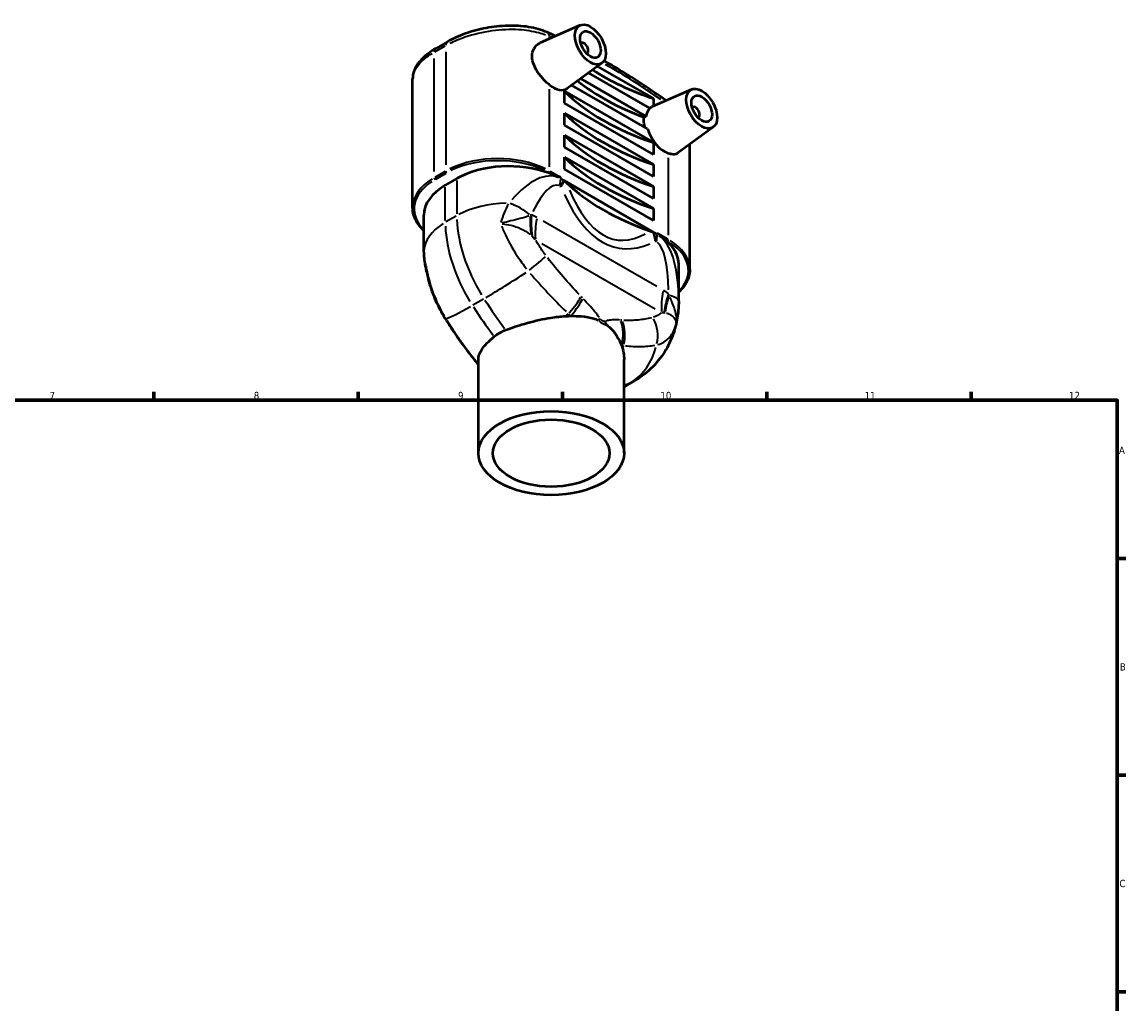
# Model space of a CAD drawing. Header units: millimetres. Extents: x 0 to 890, y 0 to 829.
# Tile 5 of 5: x 445 to 824, y 367 to 704. Entities that reach past the tile are written whole.
import ezdxf

# ---------------------------------------------------------------- set-up
doc = ezdxf.new("R2010")
doc.units = ezdxf.units.MM
for name, color, linetype, lineweight in [('Border (ISO)', 7, 'Continuous', 70), ('Visible (ISO)', 7, 'Continuous', 50), ('Visible Narrow (ISO)', 7, 'Continuous', 35)]:
    doc.layers.add(name, color=color, linetype=linetype, lineweight=lineweight)
doc.styles.add('Note Text (ISO)', font='tahoma.ttf')

# ---------------------------------------------------------------- blocks, each defined once
blk = doc.blocks.new('Borders Default Border')
at = {"layer": 'Border (ISO)'}
for p, q in [((490.58, 574), (490.58, 576.9)), ((560.67, 574), (560.67, 576.9)), ((630.75, 574), (630.75, 576.9)), ((700.83, 574), (700.83, 576.9)), ((770.92, 574), (770.92, 576.9)), ((821, 519.75), (823.9, 519.75)), ((821, 445.5), (823.9, 445.5)), ((821, 371.25), (823.9, 371.25))]:
    blk.add_line(p, q, dxfattribs=at)
at = {"layer": 'Border (ISO)', "flags": 128}
blk.add_lwpolyline([(20, 20), (20, 574), (821, 574), (821, 20), (20, 20)], dxfattribs=at)
at = {"layer": 'Border (ISO)', "color": 232, "true_color": 0xca0064, "char_height": 2.5, "attachment_point": 7, "style": 'Note Text (ISO)'}
for s, insert in [('7', (454.77, 574.4)), ('8', (524.81, 574.34)), ('9', (594.88, 574.35)), ('10', (664.29, 574.35)), ('11', (734.37, 574.4)), ('12', (804.46, 574.4)), ('A', (821.59, 555.62)), ('B', (821.89, 481.37)), ('C', (821.73, 407.08))]:
    blk.add_mtext(s, dxfattribs=dict(at, insert=insert))

msp = doc.modelspace()

# ---------------------------------------------------------------- linework, layer by layer
at = {"layer": 'Visible (ISO)'}
for p, q in [((636.78, 702.57), (623.051, 696.513)), ((591.226, 696.886), (587.266, 694.606)), ((637.163, 696.46), (636.988, 696.36)), ((639.159, 692.994), (638.985, 692.894)), ((644.251, 689.596), (632.356, 680.933)), ((660.675, 674.104), (639.624, 686.226)), ((642.708, 688.473), (661.92, 677.41)), ((579.303, 640.045), (579.303, 684.164)), ((659.863, 667.03), (633.842, 682.015)), ((636.926, 684.261), (659.384, 671.328)), ((631.373, 675.894), (631.373, 679.917)), ((631.373, 679.917), (661.92, 662.326)), ((674.963, 680.581), (661.383, 674.59)), ((661.92, 658.304), (631.373, 675.894)), ((661.92, 677.41), (661.92, 674.827)), ((675.347, 674.472), (675.172, 674.371)), ((631.373, 668.353), (631.373, 672.375)), ((631.373, 672.375), (661.92, 654.784)), ((677.343, 671.005), (677.168, 670.905)), ((661.92, 650.762), (631.373, 668.353)), ((682.434, 667.607), (670.206, 658.701)), ((631.373, 660.811), (631.373, 664.833)), ((631.373, 664.833), (661.92, 647.242)), ((661.92, 643.22), (631.373, 660.811)), ((661.92, 662.326), (661.92, 658.304)), ((674.392, 618.871), (674.392, 661.75)), ((631.373, 653.269), (631.373, 657.291)), ((631.373, 657.291), (661.92, 639.7)), ((661.92, 635.678), (631.373, 653.269)), ((661.92, 654.784), (661.92, 650.762)), ((594.462, 649.979), (590.502, 647.699)), ((662.061, 631.574), (631.232, 649.328)), ((661.92, 647.242), (661.92, 643.22)), ((583.121, 624.741), (583.121, 637.438)), ((661.92, 639.7), (661.92, 635.678)), ((670.573, 607.965), (670.573, 620.661)), ((601.847, 555.879), (601.847, 587.933)), ((651.847, 555.879), (651.847, 587.933)), ((655.515, 580.752), (651.847, 578.64))]:
    msp.add_line(p, q, dxfattribs=at)
for centre, major_axis, ratio in [((640.282, 695.949), (-3.743, 6.499), 0.5780931), ((640.282, 695.949), (-2.495, 4.333), 0.5780931), ((678.466, 673.96), (-3.743, 6.499), 0.5780931), ((678.466, 673.96), (-2.495, 4.333), 0.5780931), ((626.847, 555.879), (25, 0), 0.5758617), ((626.847, 555.879), (20, 0), 0.5758617)]:
    msp.add_ellipse(centre, major_axis=major_axis, ratio=ratio, dxfattribs=at)
for centre, major_axis, ratio, start_param, end_param in [((638.161, 694.727), (-0.998, 1.733), 0.5780931, 2.9593736, 6.4654043), ((704.568, 719.56), (-84.714, 0), 0.5758617, 0.7232603, 1.0432197), ((627.554, 688.619), (4.529, -7.864), 0.5780931, 5.3000451, 6.3452084), ((704.568, 712.018), (-84.714, 0), 0.5758617, 0.6247955, 0.9987461), ((704.568, 704.476), (-84.714, 0), 0.5758617, 0.5275766, 1.0432197), ((665.738, 666.631), (-4.529, 7.864), 0.5780931, 0.1257841, 0.6469229), ((676.345, 672.739), (-0.998, 1.733), 0.5780931, 2.9593736, 6.4654043), ((704.568, 696.935), (-84.714, 0), 0.5758617, 0.5275766, 1.0432197), ((665.738, 666.631), (-4.529, 7.864), 0.5780931, 1.2012645, 2.557804), ((704.568, 689.393), (-84.714, 0), 0.5758617, 0.5275766, 1.0432197), ((612.281, 639.718), (25.2, 0), 0.5758617, 0.9849338, 2.3561945), ((704.568, 681.851), (-84.714, 0), 0.5758617, 0.5275766, 1.0432197), ((608.321, 637.438), (-25.2, 0), 0.5758617, 5.4977871, 6.2831853), ((704.568, 673.806), (-84.714, 0), 0.5758617, 0.5421239, 1.0286724), ((645.373, 620.661), (25.2, 0), 0.5758617, 0, 0.5858625), ((619.95, 607.643), (14.036, -32.251), 0.7646193, 5.0718944, 5.0738333)]:
    msp.add_ellipse(centre, major_axis=major_axis, ratio=ratio, start_param=start_param, end_param=end_param, dxfattribs=at)
for points, knots in [([(625.418, 700.162), (624.462, 700.578), (623.45, 700.933), (620.276, 701.827), (617.976, 702.19), (614.384, 702.407), (613.163, 702.425), (610.698, 702.356), (609.454, 702.269), (606.969, 701.997), (605.727, 701.811), (603.27, 701.35), (602.056, 701.073), (599.68, 700.437), (598.519, 700.077), (596.276, 699.284), (595.193, 698.85), (593.129, 697.917), (592.147, 697.416), (591.226, 696.886)], [0, 0, 0, 0, 0.3542526, 0.3542526, 1.0627578, 1.0627578, 1.4170103, 1.4170103, 1.7712629, 1.7712629, 2.1255155, 2.1255155, 2.4797681, 2.4797681, 2.8340207, 2.8340207, 3.1882733, 3.1882733, 3.5425259, 3.5425259, 3.5425259, 3.5425259]), ([(587.266, 694.606), (586.348, 694.077), (585.49, 693.518), (583.91, 692.34), (583.188, 691.721), (581.898, 690.415), (581.329, 689.728), (580.373, 688.27), (579.985, 687.498), (579.449, 685.873), (579.303, 685.02), (579.303, 684.164)], [0, 0, 0, 0, 0.3531638, 0.3531638, 0.7063276, 0.7063276, 1.0594914, 1.0594914, 1.4126552, 1.4126552, 1.765819, 1.765819, 1.765819, 1.765819]), ([(626.282, 682.081), (625.877, 682.408), (625.46, 682.773), (624.2, 683.967), (623.369, 684.889), (622, 686.733), (621.369, 687.781), (620.512, 689.894), (620.29, 690.961), (620.29, 692.849), (620.512, 693.785), (621.369, 695.335), (622, 695.948), (622.804, 696.397), (622.926, 696.458), (623.051, 696.513)], [1.58883, 1.58883, 1.58883, 1.58883, 1.7562189, 1.7562189, 2.1002583, 2.1002583, 2.4467556, 2.4467556, 2.7932529, 2.7932529, 3.1397502, 3.1397502, 3.4862474, 3.4862474, 3.5453541, 3.5453541, 3.5453541, 3.5453541]), ([(666.227, 676.727), (663.641, 678.574), (661.047, 680.357), (655.702, 683.886), (652.951, 685.626), (648.451, 688.344), (646.704, 689.368), (644.957, 690.361)], [1.45174441, 1.45174441, 1.45174441, 1.45174441, 1.49781204, 1.49781204, 1.54646823, 1.54646823, 1.57730999, 1.57730999, 1.57730999, 1.57730999]), ([(660.596, 674.15), (660.716, 674.234), (660.84, 674.311), (661.099, 674.457), (661.238, 674.526), (661.383, 674.59)], [3.38883772, 3.38883772, 3.38883772, 3.38883772, 3.45014784, 3.45014784, 3.51415661, 3.51415661, 3.51415661, 3.51415661]), ([(659.033, 667.508), (658.763, 668.373), (658.63, 669.227), (658.63, 670.332), (658.655, 670.671), (658.708, 671.001)], [2.48199753, 2.48199753, 2.48199753, 2.48199753, 2.76260487, 2.76260487, 2.887526, 2.887526, 2.887526, 2.887526]), ([(670.205, 658.701), (670.137, 658.651), (670.066, 658.606), (669.527, 658.308), (668.906, 658.222), (667.804, 658.388), (667.416, 658.488), (667.011, 658.626)], [3.43249152, 3.43249152, 3.43249152, 3.43249152, 3.48624743, 3.48624743, 3.83028688, 3.83028688, 3.99767578, 3.99767578, 3.99767578, 3.99767578]), ([(630.1, 650.388), (629.545, 650.617), (628.908, 650.852), (627.573, 651.322), (626.875, 651.557), (626.214, 651.81)], [0, 0, 0, 0, 0.23773617, 0.23773617, 0.47547234, 0.47547234, 0.47547234, 0.47547234]), ([(631.213, 649.282), (630.944, 648.659), (630.583, 647.991), (630.138, 647.292), (630.135, 647.289), (630.133, 647.285)], [0.12079755, 0.12079755, 0.12079755, 0.12079755, 0.42851276, 0.42851276, 0.4301123, 0.4301123, 0.4301123, 0.4301123]), ([(631.232, 649.328), (631.23, 649.323), (631.228, 649.318), (631.222, 649.303), (631.218, 649.293), (631.213, 649.282)], [0.1301869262, 0.1301869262, 0.1301869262, 0.1301869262, 0.1324153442, 0.1324153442, 0.1375459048, 0.1375459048, 0.1375459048, 0.1375459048]), ([(583.121, 632.229), (582.765, 632.563), (582.431, 632.906), (581.512, 633.944), (580.994, 634.663), (580.158, 636.146), (579.838, 636.91), (579.411, 638.465), (579.303, 639.255), (579.303, 640.045)], [1.8048412, 1.8048412, 1.8048412, 1.8048412, 1.88495559, 1.88495559, 2.04203522, 2.04203522, 2.19911486, 2.19911486, 2.35619449, 2.35619449, 2.35619449, 2.35619449]), ([(662.634, 628.569), (662.634, 628.574), (662.633, 628.579), (662.565, 629.275), (662.457, 629.955), (662.24, 630.917), (662.164, 631.215), (662.079, 631.507)], [-0.00159982, -0.00159982, -0.00159982, -0.00159982, 0, 0, 0.21101067, 0.21101067, 0.30751942, 0.30751942, 0.30751942, 0.30751942]), ([(666.371, 628.685), (665.97, 629.033), (665.459, 629.492), (664.473, 630.335), (663.793, 630.888), (663.193, 631.331)], [0.90108342, 0.90108342, 0.90108342, 0.90108342, 1.11837749, 1.11837749, 1.37548189, 1.37548189, 1.37548189, 1.37548189]), ([(583.121, 624.741), (583.121, 624.734), (583.121, 624.727), (583.121, 624.713), (583.121, 624.705), (583.121, 624.691), (583.121, 624.684), (583.121, 624.669), (583.121, 624.662), (583.121, 624.648), (583.121, 624.641), (583.121, 624.633)], [3.1415926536, 3.1415926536, 3.1415926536, 3.1415926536, 3.1422821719, 3.1422821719, 3.1429716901, 3.1429716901, 3.1436612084, 3.1436612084, 3.1443507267, 3.1443507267, 3.145040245, 3.145040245, 3.145040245, 3.145040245]), ([(583.121, 624.633), (583.122, 624.218), (583.137, 623.811), (583.188, 623.009), (583.225, 622.616), (583.317, 621.84), (583.373, 621.458), (583.501, 620.703), (583.573, 620.331), (583.733, 619.595), (583.82, 619.231), (583.914, 618.871)], [27.16523785, 27.16523785, 27.16523785, 27.16523785, 27.26174886, 27.26174886, 27.35825988, 27.35825988, 27.4547709, 27.4547709, 27.55128192, 27.55128192, 27.64779294, 27.64779294, 27.64779294, 27.64779294]), ([(584.128, 617.927), (584.116, 617.991), (584.103, 618.054), (584.077, 618.181), (584.063, 618.244), (584.035, 618.37), (584.021, 618.433), (583.992, 618.559), (583.977, 618.621), (583.946, 618.746), (583.93, 618.809), (583.914, 618.871)], [-2.36526954, -2.36526954, -2.36526954, -2.36526954, -2.3419907, -2.3419907, -2.31871186, -2.31871186, -2.29543302, -2.29543302, -2.27215418, -2.27215418, -2.24887534, -2.24887534, -2.24887534, -2.24887534]), ([(584.128, 617.927), (584.344, 616.821), (584.603, 615.721), (585.204, 613.538), (585.546, 612.455), (586.307, 610.315), (586.727, 609.257), (587.641, 607.174), (588.136, 606.149), (589.195, 604.138), (589.759, 603.154), (590.357, 602.193)], [2.0138913, 2.0138913, 2.0138913, 2.0138913, 2.2766864, 2.2766864, 2.5394815, 2.5394815, 2.8022766, 2.8022766, 3.0650716, 3.0650716, 3.3278667, 3.3278667, 3.3278667, 3.3278667]), ([(674.392, 618.871), (674.392, 618.081), (674.284, 617.291), (673.856, 615.736), (673.537, 614.972), (672.7, 613.489), (672.183, 612.77), (671.264, 611.732), (670.93, 611.389), (670.573, 611.055)], [5.49778714, 5.49778714, 5.49778714, 5.49778714, 5.65486678, 5.65486678, 5.81194641, 5.81194641, 5.96902604, 5.96902604, 6.04914043, 6.04914043, 6.04914043, 6.04914043]), ([(670.573, 607.965), (670.573, 606.319), (670.463, 604.602), (669.928, 601.012), (669.503, 599.138), (668.201, 595.268), (667.321, 593.269), (664.967, 589.298), (663.486, 587.326), (659.906, 583.709), (657.805, 582.071), (655.515, 580.752)], [6.28318531, 6.28318531, 6.28318531, 6.28318531, 6.44065168, 6.44065168, 6.59811806, 6.59811806, 6.75558443, 6.75558443, 6.9130508, 6.9130508, 7.07051718, 7.07051718, 7.07051718, 7.07051718]), ([(590.357, 602.193), (591.058, 601.066), (591.773, 599.951), (593.228, 597.746), (593.968, 596.655), (595.472, 594.5), (596.237, 593.436), (597.789, 591.334), (598.577, 590.297), (600.175, 588.252), (600.985, 587.244), (601.805, 586.25)], [0, 0, 0, 0, 0.3735146, 0.3735146, 0.7470291, 0.7470291, 1.1205437, 1.1205437, 1.4940583, 1.4940583, 1.8675728, 1.8675728, 1.8675728, 1.8675728]), ([(611.261, 598.109), (613.486, 598.962), (615.995, 599.8), (621.296, 601.265), (624.016, 601.884), (628.486, 602.588), (630.159, 602.772), (631.74, 602.848)], [-2.3361715, -2.3361715, -2.3361715, -2.3361715, -1.6172685, -1.6172685, -0.9183827, -0.9183827, -0.4710077, -0.4710077, -0.4710077, -0.4710077]), ([(633.508, 602.904), (634.79, 602.922), (636.006, 602.887), (638.655, 602.665), (640.103, 602.429), (641.989, 601.872), (642.501, 601.692), (642.998, 601.485)], [-5.2009164, -5.2009164, -5.2009164, -5.2009164, -4.7671648, -4.7671648, -4.1938536, -4.1938536, -3.9712848, -3.9712848, -3.9712848, -3.9712848]), ([(645.93, 599.796), (646.272, 599.535), (646.6, 599.258), (647.882, 598.073), (648.713, 597.049), (650.014, 595.007), (650.539, 593.961), (650.943, 592.864)], [-3.499677, -3.499677, -3.499677, -3.499677, -3.3187261, -3.3187261, -2.7652161, -2.7652161, -2.2740827, -2.2740827, -2.2740827, -2.2740827]), ([(601.847, 587.934), (601.847, 589.079), (602.291, 590.286), (604.114, 592.943), (605.505, 594.361), (607.301, 595.829)], [-1.700355, -1.700355, -1.700355, -1.700355, -0.8663945, -0.8663945, 0, 0, 0, 0]), ([(607.301, 595.829), (607.885, 596.306), (608.51, 596.736), (609.829, 597.496), (610.528, 597.828), (611.261, 598.109)], [4.71232643, 4.71232643, 4.71232643, 4.71232643, 4.99211644, 4.99211644, 5.27190645, 5.27190645, 5.27190645, 5.27190645]), ([(651.364, 591.548), (651.581, 590.742), (651.732, 589.898), (651.832, 588.666), (651.847, 588.299), (651.847, 587.933)], [-2.21290558, -2.21290558, -2.21290558, -2.21290558, -1.8534335, -1.8534335, -1.70035504, -1.70035504, -1.70035504, -1.70035504])]:
    msp.add_open_spline(points, degree=3, knots=knots, dxfattribs=at)
for points in [[(628.358, 698.855), (627.377, 699.301), (626.397, 699.737), (625.418, 700.162)], [(631.232, 649.328), (631.499, 649.101), (631.756, 648.87), (632.001, 648.636)], [(660.859, 632.017), (661.267, 631.876), (661.668, 631.729), (662.061, 631.574)], [(662.079, 631.507), (662.073, 631.53), (662.067, 631.552), (662.061, 631.574)], [(631.74, 602.848), (632.343, 602.878), (632.932, 602.896), (633.508, 602.904)], [(650.943, 592.864), (651.103, 592.433), (651.243, 591.994), (651.364, 591.548)]]:
    msp.add_open_spline(points, degree=3, dxfattribs=at)
msp.add_rational_spline([(658.708, 671.001), (659.047, 671.165), (659.384, 671.328)], [1.00003914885, 1.00002865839, 1], degree=2, dxfattribs=at)
at = {"layer": 'Visible Narrow (ISO)'}
for p, q in [((626.282, 697.978), (626.282, 698.695)), ((586.882, 693.433), (590.445, 695.486)), ((590.643, 693.449), (590.643, 654.738)), ((586.684, 652.457), (586.684, 691.169)), ((626.282, 654.062), (626.282, 680.606)), ((667.011, 657.151), (667.011, 630.607)), ((590.445, 652.473), (586.882, 650.421)), ((587.235, 649.808), (590.799, 651.861)), ((625.942, 651.966), (626.2, 651.818)), ((629.909, 650.498), (626.472, 652.477)), ((594.462, 649.345), (594.462, 637.918)), ((630.1, 650.365), (630.1, 649.946)), ((631.157, 649.314), (630.156, 649.891)), ((590.502, 635.638), (590.502, 647.064)), ((629.852, 647.447), (630.118, 647.294)), ((594.264, 637.169), (590.7, 635.117)), ((663.055, 612.976), (624.119, 635.398)), ((663.137, 630.898), (662.135, 631.475)), ((662.649, 628.56), (662.915, 628.407)), ((663.193, 630.89), (663.193, 631.308)), ((666.82, 629.243), (663.383, 631.222)), ((666.385, 628.677), (666.643, 628.528)), ((623.61, 627.802), (662.546, 605.38)), ((599.997, 606.676), (603.561, 608.729)), ((653.793, 579.912), (651.95, 578.85))]:
    msp.add_line(p, q, dxfattribs=at)
for centre, major_axis, ratio, start_param, end_param in [((592.623, 694.46), (-1.397, 2.426), 0.5780931, 0.0393666, 0.7479653), ((624.302, 697.594), (1.116, 2.568), 0.643697, 5.4697337, 6.2403721), ((646.646, 494.398), (118.444, -205.682), 0.5780931, 2.4746058, 2.4794969), ((588.663, 692.179), (-1.397, 2.426), 0.5780931, 0.0393666, 0.7479653), ((646.646, 494.398), (118.444, -205.682), 0.5780931, 2.2521019, 2.3652127), ((608.462, 642.326), (-25.2, 0), 0.5758617, 4.0055306, 5.4192473), ((608.462, 641.917), (24.7, 0), 0.5758617, 0.863938, 2.2776547), ((590.997, 652.383), (-0.25, 0.433), 0.5780931, 0.8658717, 2.2795884), ((612.281, 596.117), (16.274, 54.474), 0.3532013, 6.2389568, 6.9424804), ((625.928, 652.383), (0.25, 0.433), 0.5780931, 4.0035969, 5.4173136), ((604.503, 639.637), (-24.7, 0), 0.5758617, 5.5632742, 6.7420418), ((604.503, 640.045), (-25.2, 0), 0.5758617, 5.5370571, 6.2439154), ((587.037, 650.103), (-0.25, 0.433), 0.5780931, 0.8658717, 2.2795884), ((619.796, 598.128), (9.247, 49.624), 0.2171634, 6.2454642, 6.9388886), ((622.322, 645.444), (5.489, 9.532), 0.5780931, 5.2483385, 5.4828263), ((712.084, 960.687), (-62.328, -334.489), 0.2171634, 5.9887116, 6.4251697), ((704.568, 958.676), (-55.43, -329.64), 0.1943402, 5.9921249, 6.4300185), ((612.281, 627.022), (25.2, 0), 0.5758617, 1.6065463, 2.3167393), ((612.333, 635.199), (-9.981, 4.625), 0.5396572, 4.2052035, 4.9140705), ((636.288, 642.392), (7.715, 23.78), 0.621967, 1.9926799, 2.269609), ((637.089, 642.123), (-8.193, -23.619), 0.6379205, 5.136717, 5.432855), ((639.037, 641.214), (-12.476, -21.665), 0.5780931, 5.2533319, 5.5777005), ((608.321, 624.741), (-25.2, 0), 0.5758617, 5.5370571, 6.2439154), ((616.594, 619.977), (-18.414, 31.977), 0.5780931, 0.8309058, 1.6152365), ((620.554, 622.257), (18.414, -31.977), 0.5780931, 3.9724985, 4.7568291), ((655.414, 626.387), (5.489, 9.532), 0.5780931, 5.2483385, 5.4828263), ((645.373, 577.06), (16.274, 54.474), 0.3532013, 5.4572638, 6.1607875), ((666.657, 628.929), (-0.25, -0.433), 0.5780931, 0.8620043, 2.275721), ((649.192, 618.871), (25.2, 0), 0.5758617, 0.0392699, 0.7461283), ((652.889, 579.071), (9.247, 49.624), 0.2171634, 5.4749927, 6.168417), ((649.192, 618.462), (24.7, 0), 0.5758617, 5.8243288, 7.0030964), ((617.341, 618.166), (-8.723, -6.702), 0.0822068, 1.7409996, 2.5502993), ((615.229, 618.004), (21.169, 13.672), 0.0717242, 4.1316561, 4.8064307), ((682.299, 616.301), (-12.476, -21.665), 0.5780931, 5.2533319, 5.5777005), ((684.169, 615.012), (15.918, 19.278), 0.5020976, 2.2010999, 2.497238), ((684.884, 614.408), (-16.356, -18.908), 0.5164398, 5.3646355, 5.6415645), ((659.573, 607.995), (11, 0.015), 0.2492244, 0.0425094, 0.7513764), ((611.269, 615.724), (-21.169, -13.672), 0.0717242, 0.2403139, 0.9150885), ((647.778, 644.884), (-52.603, 91.347), 0.5780931, 1.6650733, 1.7778062), ((651.737, 647.164), (52.603, -91.347), 0.5780931, 4.806666, 4.9193989), ((629.294, 604.201), (-7.959, -7.593), 0.2496585, 1.8052186, 2.5367618), ((629.892, 603.588), (7.794, 7.762), 0.2810325, 4.9431627, 5.6727582), ((645.373, 607.965), (25.2, 0), 0.5758617, 0.0001853, 0.0035199), ((599.696, 608.005), (-9.339, -5.813), 0.1515756, 0.0102347, 0.1944601), ((624.915, 604.831), (19.335, 16.161), 0.237025, 4.8730091, 4.9195594), ((635.892, 596.649), (8.894, 6.473), 0.0397039, 5.6151361, 5.7319429), ((637.534, 595.704), (3.79, -10.327), 0.8479133, 1.6636559, 1.7804627), ((642.862, 596.119), (-1.193, -10.935), 0.7805949, 1.395169, 2.1247645), ((643.408, 596.074), (-0.617, -10.983), 0.7935164, 1.3517616, 2.0833048), ((653.998, 597.057), (2.846, -10.626), 0.8411999, 1.0087736, 1.8180733), ((632.74, 600.325), (-1.125, 25.175), 0.7816973, 4.3241654, 4.3707157), ((642.426, 602.342), (9.291, -23.425), 0.8130837, 0.1555674, 0.830342), ((610.286, 593.255), (-8.481, -7.005), 0.2993649, 0.0009712, 0.0184532), ((605.917, 673.55), (52.603, -91.347), 0.5780931, 6.165415, 6.197269), ((637.1, 612.729), (18.414, -31.977), 0.5780931, 6.203246, 6.278978)]:
    msp.add_ellipse(centre, major_axis=major_axis, ratio=ratio, start_param=start_param, end_param=end_param, dxfattribs=at)
for points, knots in [([(592.107, 696.391), (593.675, 697.187), (595.406, 697.913), (600.172, 699.542), (603.372, 700.298), (609.671, 701.155), (612.766, 701.288), (618.143, 700.965), (620.474, 700.603), (623.367, 699.826), (624.116, 699.589), (624.83, 699.326)], [-3.3653996, -3.3653996, -3.3653996, -3.3653996, -2.8157155, -2.8157155, -1.9430199, -1.9430199, -1.1175035, -1.1175035, -0.429809, -0.429809, -0.1771263, -0.1771263, -0.1771263, -0.1771263]), ([(579.322, 684.635), (579.408, 685.678), (579.774, 686.735), (581.153, 688.984), (582.254, 690.171), (584.373, 691.851), (585.15, 692.391), (585.995, 692.91)], [-1.677528, -1.677528, -1.677528, -1.677528, -1.0930475, -1.0930475, -0.4204029, -0.4204029, -0.0882909, -0.0882909, -0.0882909, -0.0882909]), ([(619.134, 637.189), (618.122, 636.799), (617.159, 636.524), (615.108, 635.992), (614.012, 635.739), (611.947, 635.229), (610.964, 634.973), (610.003, 634.69)], [-3.0578606, -3.0578606, -3.0578606, -3.0578606, -2.1052803, -2.1052803, -1.0695559, -1.0695559, -0.154524, -0.154524, -0.154524, -0.154524]), ([(619.991, 637.544), (619.938, 637.521), (619.884, 637.498), (619.778, 637.451), (619.724, 637.428), (619.671, 637.404)], [0.00543982, 0.00543982, 0.00543982, 0.00543982, 0.054398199, 0.054398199, 0.103356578, 0.103356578, 0.103356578, 0.103356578]), ([(621.86, 636.698), (621.572, 636.861), (621.281, 637.012), (620.697, 637.287), (620.403, 637.41), (620.107, 637.517)], [0.01355187, 0.01355187, 0.01355187, 0.01355187, 0.13551868, 0.13551868, 0.2574855, 0.2574855, 0.2574855, 0.2574855]), ([(609.82, 633.706), (610.068, 633.084), (610.332, 632.459), (611.892, 628.956), (613.488, 626.067), (616.276, 621.842), (617.303, 620.417), (618.379, 619.043)], [-1.3367637, -1.3367637, -1.3367637, -1.3367637, -1.1791402, -1.1791402, -0.4535155, -0.4535155, -0.070356, -0.070356, -0.070356, -0.070356]), ([(610.019, 634.497), (611.01, 634.406), (612.027, 634.246), (614.169, 633.729), (615.311, 633.345), (617.457, 632.326), (618.474, 631.713), (619.523, 630.882)], [0.154524, 0.154524, 0.154524, 0.154524, 1.0695559, 1.0695559, 2.1052803, 2.1052803, 3.0578606, 3.0578606, 3.0578606, 3.0578606]), ([(620.078, 630.426), (620.132, 630.379), (620.187, 630.332), (620.297, 630.236), (620.352, 630.187), (620.407, 630.137)], [-0.103356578, -0.103356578, -0.103356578, -0.103356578, -0.054398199, -0.054398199, -0.00543982, -0.00543982, -0.00543982, -0.00543982]), ([(620.472, 630.079), (620.612, 629.951), (620.758, 629.806), (621.064, 629.483), (621.224, 629.305), (621.391, 629.112)], [-0.2574855, -0.2574855, -0.2574855, -0.2574855, -0.13551868, -0.13551868, -0.01355187, -0.01355187, -0.01355187, -0.01355187]), ([(624.879, 623.783), (624.036, 624.898), (623.241, 626.058), (622.195, 627.746), (621.895, 628.252), (621.607, 628.761)], [0.03320951, 0.03320951, 0.03320951, 0.03320951, 0.45351546, 0.45351546, 0.6309806, 0.6309806, 0.6309806, 0.6309806]), ([(583.976, 620.162), (583.803, 620.682), (583.655, 621.186), (583.283, 622.678), (583.146, 623.605), (583.124, 624.431)], [-27.72438733, -27.72438733, -27.72438733, -27.72438733, -27.55214196, -27.55214196, -27.19466677, -27.19466677, -27.19466677, -27.19466677]), ([(636.411, 610.211), (634.545, 612.188), (632.71, 614.23), (629.118, 618.425), (627.36, 620.58), (625.649, 622.783)], [0.0933786, 0.0933786, 0.0933786, 0.0933786, 0.9337864, 0.9337864, 1.7741942, 1.7741942, 1.7741942, 1.7741942]), ([(584.041, 619.838), (583.927, 619.581), (583.873, 619.336), (583.881, 619.046), (583.889, 618.979), (583.903, 618.915)], [-3.17707684, -3.17707684, -3.17707684, -3.17707684, -2.5063217, -2.5063217, -2.29772805, -2.29772805, -2.29772805, -2.29772805]), ([(584.11, 618.027), (584.096, 618.102), (584.084, 618.178), (584, 618.773), (583.994, 619.289), (584.054, 619.797)], [2.40830254, 2.40830254, 2.40830254, 2.40830254, 2.5063217, 2.5063217, 3.18289655, 3.18289655, 3.18289655, 3.18289655]), ([(590.242, 602.84), (588.794, 605.3), (587.536, 607.935), (585.501, 613.376), (584.725, 616.181), (584.223, 618.966)], [-3.2575108, -3.2575108, -3.2575108, -3.2575108, -2.6242478, -2.6242478, -1.9911031, -1.9911031, -1.9911031, -1.9911031]), ([(619.639, 617.519), (621.631, 615.207), (623.661, 612.953), (627.782, 608.574), (629.872, 606.45), (631.983, 604.396)], [-1.7741942, -1.7741942, -1.7741942, -1.7741942, -0.9337864, -0.9337864, -0.0933786, -0.0933786, -0.0933786, -0.0933786]), ([(666.997, 610.515), (666.725, 610.735), (666.447, 610.941), (665.885, 611.327), (665.601, 611.506), (665.314, 611.674)], [0.01355187, 0.01355187, 0.01355187, 0.01355187, 0.13551868, 0.13551868, 0.2574855, 0.2574855, 0.2574855, 0.2574855]), ([(667.296, 609.979), (667.264, 610.052), (667.231, 610.125), (667.165, 610.27), (667.132, 610.343), (667.099, 610.416)], [0.00543982, 0.00543982, 0.00543982, 0.00543982, 0.054398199, 0.054398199, 0.103356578, 0.103356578, 0.103356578, 0.103356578]), ([(643.355, 602.379), (642.859, 603.045), (642.347, 603.697), (641.154, 605.147), (640.466, 605.936), (639.167, 607.359), (638.56, 607.999), (637.948, 608.622)], [0.19997516, 0.19997516, 0.19997516, 0.19997516, 0.44947387, 0.44947387, 0.76830014, 0.76830014, 1.04043425, 1.04043425, 1.04043425, 1.04043425]), ([(669.706, 600.309), (669.784, 600.775), (669.821, 601.259), (669.803, 602.883), (669.579, 604.081), (668.95, 606.057), (668.693, 606.746), (668.156, 608.048), (667.901, 608.633), (667.615, 609.271)], [-3.0646331, -3.0646331, -3.0646331, -3.0646331, -2.5063217, -2.5063217, -1.2531608, -1.2531608, -0.6265804, -0.6265804, -0.1612965, -0.1612965, -0.1612965, -0.1612965]), ([(669.72, 600.299), (669.892, 601.045), (670.039, 601.806), (670.416, 604.215), (670.555, 605.901), (670.572, 607.602)], [-27.72398715, -27.72398715, -27.72398715, -27.72398715, -27.55214196, -27.55214196, -27.18706338, -27.18706338, -27.18706338, -27.18706338]), ([(661.248, 602.283), (659.771, 601.916), (658.233, 601.659), (655.05, 601.365), (653.405, 601.328), (651.713, 601.399)], [0.0933786, 0.0933786, 0.0933786, 0.0933786, 0.9337864, 0.9337864, 1.7741942, 1.7741942, 1.7741942, 1.7741942]), ([(664.759, 604.138), (664.907, 604.15), (665.048, 604.155), (665.315, 604.147), (665.442, 604.135), (665.561, 604.114)], [-0.2574855, -0.2574855, -0.2574855, -0.2574855, -0.13551868, -0.13551868, -0.01355187, -0.01355187, -0.01355187, -0.01355187]), ([(665.617, 604.103), (665.664, 604.093), (665.711, 604.083), (665.803, 604.063), (665.849, 604.053), (665.894, 604.042)], [-0.103356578, -0.103356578, -0.103356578, -0.103356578, -0.054398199, -0.054398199, -0.00543982, -0.00543982, -0.00543982, -0.00543982]), ([(666.338, 603.923), (666.736, 603.804), (667.092, 603.662), (667.842, 603.285), (668.205, 603.038), (669.117, 602.231), (669.485, 601.611), (669.682, 600.705), (669.696, 600.424), (669.666, 600.148)], [0.1612965, 0.1612965, 0.1612965, 0.1612965, 0.6265804, 0.6265804, 1.2531608, 1.2531608, 2.5063217, 2.5063217, 3.0646331, 3.0646331, 3.0646331, 3.0646331]), ([(601.254, 587), (599.51, 589.169), (597.812, 591.418), (594.467, 596.146), (592.824, 598.629), (591.246, 601.185)], [-1.7485322, -1.7485322, -1.7485322, -1.7485322, -0.9337864, -0.9337864, -0.092028, -0.092028, -0.092028, -0.092028]), ([(643.135, 601.352), (643.241, 601.251), (643.351, 601.15), (643.727, 600.824), (644.006, 600.608), (644.609, 600.22), (644.923, 600.064), (645.427, 599.883), (645.63, 599.835), (645.814, 599.81)], [-3.98883746, -3.98883746, -3.98883746, -3.98883746, -3.9595276, -3.9595276, -3.89220068, -3.89220068, -3.81822053, -3.81822053, -3.75898718, -3.75898718, -3.75898718, -3.75898718]), ([(645.208, 601.036), (645.105, 601.007), (644.991, 600.997), (644.709, 601.04), (644.533, 601.114), (644.195, 601.354), (644.039, 601.504), (643.829, 601.746), (643.767, 601.822), (643.708, 601.9)], [3.75898718, 3.75898718, 3.75898718, 3.75898718, 3.81822053, 3.81822053, 3.89220068, 3.89220068, 3.9595276, 3.9595276, 3.98883746, 3.98883746, 3.98883746, 3.98883746]), ([(650.312, 601.502), (649.751, 601.555), (649.199, 601.582), (648.028, 601.579), (647.414, 601.539), (646.398, 601.382), (645.983, 601.289), (645.56, 601.156), (645.534, 601.147), (645.508, 601.139)], [0.21442579, 0.21442579, 0.21442579, 0.21442579, 0.48701877, 0.48701877, 0.80630618, 0.80630618, 1.03956237, 1.03956237, 1.05492559, 1.05492559, 1.05492559, 1.05492559]), ([(663.453, 593.087), (664.901, 593.499), (666.159, 594.241), (668.193, 596.35), (668.97, 597.719), (669.471, 599.356)], [-3.2575108, -3.2575108, -3.2575108, -3.2575108, -2.6242478, -2.6242478, -1.9911031, -1.9911031, -1.9911031, -1.9911031]), ([(652.275, 592.71), (654.077, 592.511), (655.831, 592.422), (659.225, 592.473), (660.865, 592.613), (662.44, 592.872)], [-1.7741942, -1.7741942, -1.7741942, -1.7741942, -0.9337864, -0.9337864, -0.0933786, -0.0933786, -0.0933786, -0.0933786])]:
    msp.add_open_spline(points, degree=3, knots=knots, dxfattribs=at)
for points in [[(612.189, 641.222), (611.09, 639.339), (610.216, 637.208), (609.598, 634.921)], [(637.602, 608.971), (637.421, 609.153), (637.242, 609.337), (637.064, 609.524)], [(632.728, 603.672), (632.973, 603.426), (633.22, 603.184), (633.467, 602.944)], [(664.586, 604.011), (663.839, 603.285), (662.937, 602.762), (661.91, 602.459)], [(651.121, 601.429), (650.958, 601.438), (650.795, 601.452), (650.629, 601.469)], [(650.98, 592.859), (651.201, 592.829), (651.42, 592.804), (651.636, 592.784)]]:
    msp.add_open_spline(points, degree=3, dxfattribs=at)

# ---------------------------------------------------------------- block references
msp.add_blockref('Borders Default Border', (0, 0))

doc.saveas('drawing.dxf')
